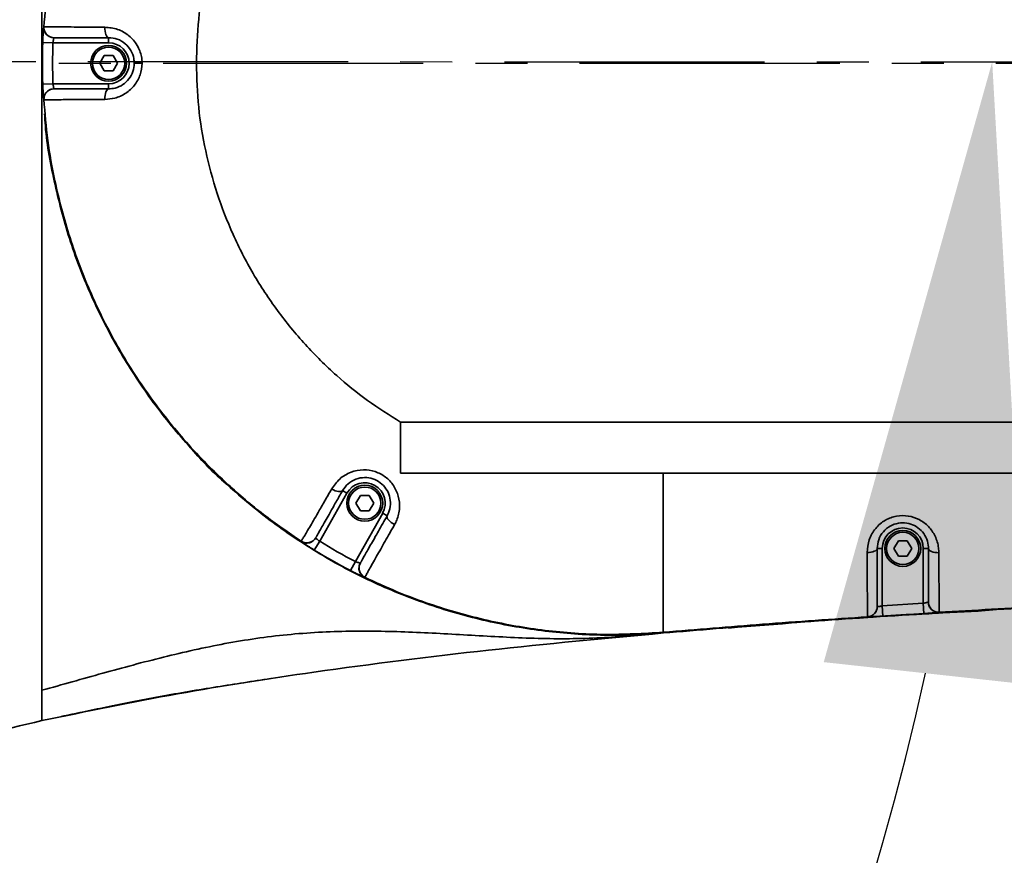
# Model space of a CAD drawing. Header units: millimetres. Extents: x -10540 to 6039, y -7467 to 6433.
# Tile 193 of 236: x -3635 to -3443, y 1971 to 2134. Entities that reach past the tile are written whole.
import ezdxf

# ---------------------------------------------------------------- set-up
doc = ezdxf.new("R2010")
doc.units = ezdxf.units.MM
doc.header["$LTSCALE"] = 8
doc.header["$PDSIZE"] = -1
doc.linetypes.add('CENTER', pattern=[10.16, 6.35, -1.27, 1.27, -1.27])
doc.layers.get('Defpoints').update_dxf_attribs({"true_color": 0x5e5e5e})
doc.layers.add('细实线层', color=7, linetype='Continuous')
doc.dimstyles.new('ISO-25', dxfattribs={"dimscale": 20, "dimtxt": 5, "dimasz": 6, "dimexe": 6, "dimexo": 0.625, "dimtad": 1, "dimtoh": 1, "dimdec": 0, "dimtxsty": 'Standard', "dimcen": 2.5, "dimclrd": 1, "dimclre": 1, "dimclrt": 4, "dimadec": 1, "dimazin": 2, "dimtfac": 1, "dimtdec": 0, "dimtmove": 0, "dimatfit": 0, "dimfxl": 1, "dimarcsym": 0})

# ---------------------------------------------------------------- blocks, each defined once
blk = doc.blocks.new('*D88')
at = {"color": 1, "lineweight": -2, "transparency": 16777216}
for p, q in [((-4178.33, 3196.66), (-1466.17, 3196.66)), ((-1586.17, 255.17), (-1586.17, 3076.66)), ((-4078.33, 135.17), (-1466.17, 135.17))]:
    blk.add_line(p, q, dxfattribs=at)
at = {"color": 1, "transparency": 16777216}
for points in [[(-1606.17, 3076.66), (-1566.17, 3076.66), (-1586.17, 3196.66)], [(-1606.17, 255.17), (-1566.17, 255.17), (-1586.17, 135.17)]]:
    blk.add_solid(points, dxfattribs=at)
at = {"layer": 'Defpoints', "color": 0, "transparency": 16777216}
for p in [(-4190.83, 3196.66), (-1586.17, 3196.66), (-4090.83, 135.17)]:
    blk.add_point(p, dxfattribs=at)
at = {"color": 4, "transparency": 16777216, "insert": (-1669.45, 1665.91), "char_height": 100, "attachment_point": 5, "rotation": 90}
blk.add_mtext('{\\H1.4x;3061}', dxfattribs=at)
blk = doc.blocks.new('*D93')
at = {"color": 1, "lineweight": -2, "transparency": 16777216}
for p, q in [((-4190.83, 2083.26), (-4190.83, 2485.89)), ((-2909.83, 2251.61), (-2909.83, 2485.89)), ((-4070.83, 2365.89), (-3029.83, 2365.89))]:
    blk.add_line(p, q, dxfattribs=at)
at = {"color": 1, "transparency": 16777216}
for points in [[(-4070.83, 2385.89), (-4070.83, 2345.89), (-4190.83, 2365.89)], [(-3029.83, 2385.89), (-3029.83, 2345.89), (-2909.83, 2365.89)]]:
    blk.add_solid(points, dxfattribs=at)
at = {"layer": 'Defpoints', "color": 0, "transparency": 16777216}
for p in [(-2909.83, 2365.89), (-2909.83, 2239.11), (-4190.83, 2070.76)]:
    blk.add_point(p, dxfattribs=at)
at = {"color": 4, "transparency": 16777216, "insert": (-3550.33, 2448.39), "char_height": 100, "attachment_point": 5}
blk.add_mtext('{\\H1.4x;1281}', dxfattribs=at)
blk = doc.blocks.new('*U95')
at = {"color": 0, "linetype": 'CENTER', "transparency": 16777216}
blk.add_line((-1530.62, 0), (66.26, 0), dxfattribs=at)
blk = doc.blocks.new('*D100')
at = {"layer": 'Defpoints', "color": 0, "transparency": 16777216}
for p in [(-4190.83, 2125.8), (-2909.83, 2125.17), (-3967.42, 1929.6), (-3669.79, 1679.14), (-3745.6, 667.95)]:
    blk.add_point(p, dxfattribs=at)
at = {"layer": '细实线层', "color": 1, "lineweight": -2, "transparency": 16777216}
blk.add_arc((-4001.9, 2125.71), 556.52, 292.3505, 347.5936, dxfattribs=at)
at = {"layer": '细实线层', "color": 1, "transparency": 16777216}
for points in [[(-3478.26, 2008.31), (-3438.49, 2003.97), (-3445.38, 2125.43)], [(-3784.71, 1591.78), (-3795.84, 1630.2), (-3905.53, 1577.59)]]:
    blk.add_solid(points, dxfattribs=at)
at = {"layer": '细实线层', "color": 4, "transparency": 16777216, "insert": (-3624.05, 1808.33), "char_height": 100, "attachment_point": 5, "rotation": 49.972}
blk.add_mtext('80°', dxfattribs=at)

msp = doc.modelspace()

# ---------------------------------------------------------------- linework, layer by layer
at = {"linetype": 'Continuous', "lineweight": 35}
for p, q in [((-3628.69, 2129.17), (-3630.68, 2129.25)), ((-3617.83, 2129.17), (-3628.69, 2129.17)), ((-3628.46, 2130.17), (-3628.47, 2130.16)), ((-3617.83, 2129.17), (-3617.83, 2130.17)), ((-3619.56, 2125.17), (-3618.69, 2126.67)), ((-3618.69, 2126.67), (-3616.96, 2126.67)), ((-3616.96, 2126.67), (-3616.09, 2125.17)), ((-3630.83, 2125.17), (-3630.83, 2124.35)), ((-3618.69, 2123.67), (-3619.56, 2125.17)), ((-3616.96, 2123.67), (-3618.69, 2123.67)), ((-3616.09, 2125.17), (-3616.96, 2123.67)), ((-3611.3, 2125.17), (-3612.83, 2125.17)), ((-3628.69, 2121.17), (-3630.68, 2121.1)), ((-3628.69, 2121.17), (-3617.83, 2121.17)), ((-3617.83, 2121.17), (-3617.83, 2120.17)), ((-3509.59, 2045.17), (-3509.59, 2044.28)), ((-3571.31, 2041.3), (-3576.63, 2031.89)), ((-3572.18, 2041.79), (-3571.31, 2041.3)), ((-3569.56, 2039.33), (-3568.69, 2040.83)), ((-3568.69, 2040.83), (-3566.96, 2040.83)), ((-3566.96, 2040.83), (-3566.09, 2039.33)), ((-3568.69, 2037.83), (-3569.56, 2039.33)), ((-3566.09, 2039.33), (-3566.96, 2037.83)), ((-3569.67, 2027.95), (-3564.34, 2037.36)), ((-3566.96, 2037.83), (-3568.69, 2037.83)), ((-3563.47, 2036.87), (-3564.34, 2037.36)), ((-3576.63, 2031.89), (-3577.68, 2030.19)), ((-3577.39, 2032.58), (-3577.39, 2032.56)), ((-3464.56, 2030.5), (-3463.69, 2032)), ((-3463.69, 2032), (-3461.96, 2032)), ((-3461.96, 2032), (-3461.09, 2030.5)), ((-3466.83, 2030.5), (-3467.83, 2030.5)), ((-3466.83, 2030.5), (-3466.83, 2019.29)), ((-3463.69, 2029), (-3464.56, 2030.5)), ((-3461.09, 2030.5), (-3461.96, 2029)), ((-3458.83, 2030.5), (-3457.83, 2030.5)), ((-3458.83, 2019.79), (-3458.83, 2030.5)), ((-3569.67, 2027.95), (-3570.59, 2026.17)), ((-3461.96, 2029), (-3463.69, 2029)), ((-3466.83, 2019.29), (-3458.83, 2019.79)), ((-3458.83, 2019.79), (-3458.7, 2017.79)), ((-3457.84, 2020.03), (-3457.83, 2020.05)), ((-3467.83, 2019.17), (-3467.81, 2019.16)), ((-3466.83, 2019.29), (-3466.7, 2017.29)), ((-3455.71, 2018.06), (-3455.76, 2018.04)), ((-3469.64, 2017.16), (-3469.69, 2017.17)), ((-3509.56, 2014), (-3509.57, 2014.13)), ((-3509.56, 2014), (-3509.56, 2014))]:
    msp.add_line(p, q, dxfattribs=at)
at = {"linetype": 'Continuous', "lineweight": 35, "flags": 128}
for points in [[(-3617.83, 2130.17), (-3617.97, 2130.21), (-3618.11, 2130.33), (-3618.23, 2130.52), (-3618.34, 2130.77), (-3618.44, 2131.08), (-3618.5, 2131.44), (-3618.54, 2131.82), (-3618.55, 2132.21)], [(-3618.55, 2118.13), (-3618.54, 2118.53), (-3618.5, 2118.91), (-3618.44, 2119.26), (-3618.34, 2119.57), (-3618.23, 2119.83), (-3618.11, 2120.02), (-3617.97, 2120.13), (-3617.83, 2120.17)], [(-3574.31, 2042.09), (-3573.96, 2041.91), (-3573.61, 2041.76), (-3573.28, 2041.66), (-3572.96, 2041.59), (-3572.69, 2041.58), (-3572.46, 2041.6), (-3572.29, 2041.68), (-3572.18, 2041.79)], [(-3562.02, 2035.15), (-3562.37, 2035.36), (-3562.69, 2035.59), (-3562.97, 2035.83), (-3563.21, 2036.07), (-3563.38, 2036.3), (-3563.48, 2036.52), (-3563.52, 2036.71), (-3563.47, 2036.87)], [(-3469.79, 2029.71), (-3469.41, 2029.72), (-3469.04, 2029.77), (-3468.7, 2029.84), (-3468.4, 2029.94), (-3468.16, 2030.06), (-3467.97, 2030.2), (-3467.86, 2030.34), (-3467.83, 2030.5)], [(-3455.79, 2029.66), (-3456.19, 2029.68), (-3456.57, 2029.72), (-3456.92, 2029.8), (-3457.23, 2029.9), (-3457.48, 2030.03), (-3457.67, 2030.17), (-3457.79, 2030.33), (-3457.83, 2030.5)]]:
    msp.add_lwpolyline(points, dxfattribs=at)
at = {"linetype": 'Continuous', "lineweight": 35}
for centre, radius in [((-3617.83, 2125.17), 3.5), ((-3617.83, 2125.17), 3.15), ((-3567.83, 2039.33), 3.5), ((-3567.83, 2039.33), 3.15), ((-3462.83, 2030.5), 3.5), ((-3462.83, 2030.5), 3.15)]:
    msp.add_circle(centre, radius, dxfattribs=at)
at = {"color": 4}
msp.add_arc((-4190.83, 735.17), 2461.48, 10, 150, dxfattribs=at)
at = {"linetype": 'Continuous', "lineweight": 35}
for centre, radius, start, end in [((-3628.46, 2132.17), 2, 176.3214, 269.988), ((-3519.23, 2125.17), 111.53, 177.9071, 182.0929), ((-3519.23, 2125.17), 109.53, 177.9071, 182.0929), ((-3617.83, 2125.17), 4, 270, 90), ((-3628.46, 2118.17), 2, 133.6956, 183.6701), ((-3628.46, 2118.17), 2, 90.0019, 133.6955), ((-3567.83, 2039.33), 4, 330.4847, 150.4847), ((-3462.83, 2030.5), 4, 0, 180), ((-3579.13, 2033.57), 2, 236.8027, 330.4694), ((-3519.23, 2125.17), 109.53, 238.3918, 242.5776), ((-3519.23, 2125.17), 111.53, 238.3918, 242.5776), ((-3566.95, 2026.67), 2, 150.4872, 194.9712), ((-3566.95, 2026.67), 2, 194.9709, 244.1539), ((-3455.83, 2020.05), 2, 180.0021, 223.8235), ((-3469.83, 2019.17), 2, 273.7777, 317.9366), ((-3469.82, 2019.17), 2, 317.9368, 359.9982), ((-3455.83, 2020.05), 2, 223.8235, 273.4352)]:
    msp.add_arc(centre, radius, start, end, dxfattribs=at)
for points, knots in [([(-3630.83, 2125.98), (-3630.83, 2126.04), (-3630.83, 2126.16), (-3630.83, 2126.35), (-3630.83, 2126.54), (-3630.83, 2126.73), (-3630.83, 2126.92), (-3630.83, 2127.12), (-3630.83, 2127.31), (-3630.83, 2127.5), (-3630.83, 2127.69), (-3630.83, 2127.88), (-3630.83, 2128.08), (-3630.83, 2128.27), (-3630.83, 2128.46), (-3630.83, 2128.65), (-3630.83, 2128.84), (-3630.83, 2129.04), (-3630.83, 2129.23), (-3630.83, 2129.42), (-3630.83, 2129.61), (-3630.83, 2129.8), (-3630.83, 2129.99), (-3630.83, 2130.19), (-3630.83, 2130.38), (-3630.83, 2130.57), (-3630.83, 2130.76), (-3630.83, 2130.96), (-3630.83, 2131.15), (-3630.83, 2131.34), (-3630.83, 2131.53), (-3630.83, 2131.73), (-3630.83, 2131.92), (-3630.83, 2132.11), (-3630.83, 2132.3), (-3630.83, 2132.5), (-3630.83, 2132.69), (-3630.83, 2132.88), (-3630.83, 2133.07), (-3630.83, 2133.27), (-3630.83, 2133.46), (-3630.83, 2133.65), (-3630.83, 2133.84), (-3630.83, 2134.04), (-3630.83, 2134.23), (-3630.83, 2134.42), (-3630.83, 2134.62), (-3630.83, 2134.81), (-3630.83, 2135.01), (-3630.83, 2135.28), (-3630.83, 2135.61), (-3630.83, 2136.38), (-3630.83, 2137.86), (-3630.83, 2140.1), (-3630.83, 2142.78), (-3630.83, 2145.44), (-3630.83, 2148.08), (-3630.83, 2151.96), (-3630.83, 2157.14), (-3630.83, 2163.59), (-3630.83, 2170.1), (-3630.83, 2177.49), (-3630.83, 2185.52), (-3630.82, 2193.6), (-3630.83, 2200.87), (-3630.83, 2207.43), (-3630.83, 2213.52), (-3630.83, 2220.16), (-3630.83, 2227.08), (-3630.83, 2233.92), (-3630.83, 2239.79), (-3630.83, 2244.33), (-3630.83, 2246.57), (-3630.83, 2247.53)], [0, 0, 0, 0, 0.001106, 0.002342, 0.003579, 0.004816, 0.006053, 0.00729, 0.008527, 0.009764, 0.011002, 0.012239, 0.013477, 0.014714, 0.015952, 0.01719, 0.018428, 0.019666, 0.020904, 0.022142, 0.02338, 0.024617, 0.025855, 0.027092, 0.028329, 0.029566, 0.030803, 0.03204, 0.033276, 0.034512, 0.035749, 0.036986, 0.038223, 0.039461, 0.040697, 0.041934, 0.04317, 0.044406, 0.045643, 0.04688, 0.048118, 0.049355, 0.050591, 0.051827, 0.053062, 0.054297, 0.055532, 0.056767, 0.058003, 0.059237, 0.062002, 0.064173, 0.07376, 0.089659, 0.105531, 0.122373, 0.137596, 0.15306, 0.192469, 0.231799, 0.271881, 0.314704, 0.373959, 0.432279, 0.484982, 0.536187, 0.587286, 0.638277, 0.714755, 0.790895, 0.866659, 0.942968, 1, 1, 1, 1]), ([(-3581.28, 2217.77), (-3583.59, 2216.15), (-3588.2, 2212.91), (-3595.41, 2206.74), (-3602.8, 2199.24), (-3610.01, 2190.2), (-3616.25, 2180.46), (-3621.44, 2170.13), (-3625.55, 2159.32), (-3628.19, 2149.28), (-3629.8, 2140.23), (-3630.25, 2134.91), (-3630.47, 2132.25)], [0, 0, 0, 0, 0.082681, 0.165363, 0.278347, 0.391332, 0.504316, 0.617301, 0.730286, 0.84327, 0.921635, 1, 1, 1, 1]), ([(-3560.83, 2195.22), (-3563.01, 2193.84), (-3567.37, 2191.08), (-3573.61, 2186), (-3579.54, 2180.16), (-3585, 2173.5), (-3589.73, 2166.29), (-3593.67, 2158.63), (-3596.79, 2150.6), (-3599.02, 2142.28), (-3600.43, 2133.78), (-3600.61, 2128.04), (-3600.69, 2125.17)], [0, 0, 0, 0, 0.091879, 0.183757, 0.285788, 0.387818, 0.489848, 0.591879, 0.693909, 0.795939, 0.89797, 1, 1, 1, 1]), ([(-3630.68, 2129.25), (-3630.67, 2129.63), (-3630.64, 2130.35), (-3630.58, 2131.27), (-3630.51, 2131.96), (-3630.48, 2132.15), (-3630.47, 2132.25)], [0, 0, 0, 0, 0.270721, 0.515419, 0.758335, 1, 1, 1, 1]), ([(-3630.47, 2132.25), (-3630.47, 2132.25), (-3630.46, 2132.28), (-3630.46, 2132.29), (-3630.45, 2132.3)], [0, 0, 0, 0, 0.000107, 1, 1, 1, 1]), ([(-3630.45, 2132.3), (-3630.42, 2132.3), (-3630.35, 2132.3), (-3629.98, 2132.3), (-3629.22, 2132.3), (-3628.06, 2132.29), (-3626.57, 2132.27), (-3624.6, 2132.25), (-3621.88, 2132.23), (-3619.79, 2132.22), (-3618.55, 2132.21)], [0, 0, 0, 0, 0.127777, 0.25554, 0.381835, 0.476302, 0.570825, 0.69494, 0.81937, 1, 1, 1, 1]), ([(-3618.55, 2132.21), (-3617.71, 2132.13), (-3616.05, 2131.97), (-3613.8, 2130.68), (-3612.16, 2128.79), (-3611.42, 2126.83), (-3611.3, 2125.61), (-3611.3, 2125.17), (-3611.3, 2125.17)], [0, 0, 0, 0, 0.23274, 0.462607, 0.679795, 0.886155, 0.999995, 1, 1, 1, 1]), ([(-3628.47, 2130.16), (-3628.49, 2130.12), (-3628.52, 2130.06), (-3628.58, 2129.84), (-3628.64, 2129.53), (-3628.67, 2129.3), (-3628.69, 2129.17)], [0, 0, 0, 0, 0.244269, 0.487306, 0.731805, 1, 1, 1, 1]), ([(-3617.83, 2130.17), (-3618.99, 2130.17), (-3620.9, 2130.17), (-3623.39, 2130.17), (-3625.57, 2130.17), (-3627.11, 2130.17), (-3627.88, 2130.17), (-3628.35, 2130.17), (-3628.41, 2130.17), (-3628.46, 2130.17)], [0, 0, 0, 0, 0.189553, 0.311923, 0.436791, 0.612604, 0.706945, 0.801502, 1, 1, 1, 1]), ([(-3612.83, 2125.17), (-3612.84, 2125.48), (-3612.89, 2126.36), (-3613.43, 2127.75), (-3614.57, 2129.1), (-3616.12, 2130.01), (-3617.25, 2130.12), (-3617.83, 2130.17)], [0, 0, 0, 0, 0.113424, 0.318991, 0.535626, 0.765767, 1, 1, 1, 1]), ([(-3630.83, 2125.99), (-3630.83, 2125.9), (-3630.83, 2125.63), (-3630.83, 2125.36), (-3630.83, 2125.18)], [0, 0, 0, 0, 0.328207, 1, 1, 1, 1]), ([(-3630.83, 2124.36), (-3630.83, 2124.2), (-3630.83, 2123.9), (-3630.83, 2123.46), (-3630.83, 2123.1), (-3630.83, 2122.73), (-3630.83, 2122.39), (-3630.83, 2121.98), (-3630.83, 2121.56), (-3630.83, 2121.14), (-3630.83, 2120.72), (-3630.83, 2120.25), (-3630.83, 2119.74), (-3630.83, 2119.27), (-3630.83, 2118.89), (-3630.83, 2118.47), (-3630.83, 2118), (-3630.83, 2117.49), (-3630.83, 2116.97), (-3630.83, 2116.5), (-3630.83, 2116.02), (-3630.83, 2115.61), (-3630.83, 2115.22), (-3630.83, 2114.86), (-3630.83, 2114.44), (-3630.83, 2113.82), (-3630.83, 2112.69), (-3630.83, 2111.2), (-3630.83, 2109.47), (-3630.83, 2106.81), (-3630.83, 2103.19), (-3630.83, 2098.64), (-3630.83, 2094.17), (-3630.83, 2089.72), (-3630.83, 2085.29), (-3630.83, 2081.82), (-3630.83, 2079.27), (-3630.83, 2077.7), (-3630.83, 2076.16), (-3630.83, 2074.68), (-3630.83, 2073.2), (-3630.83, 2071.75), (-3630.83, 2070.51), (-3630.83, 2069.24), (-3630.83, 2067.86), (-3630.83, 2066.3), (-3630.83, 2064.86), (-3630.83, 2063.6), (-3630.83, 2062.35), (-3630.83, 2060.34), (-3630.83, 2057.82), (-3630.83, 2054.08), (-3630.83, 2049.86), (-3630.83, 2043.87), (-3630.83, 2037.06), (-3630.83, 2029.42), (-3630.83, 2022.24), (-3630.83, 2015.66), (-3630.83, 2010.01), (-3630.83, 2005.76), (-3630.83, 2003.66), (-3630.83, 2002.81)], [0, 0, 0, 0, 0.003229, 0.005768, 0.008307, 0.0103, 0.012841, 0.014836, 0.018401, 0.020941, 0.022935, 0.0265, 0.030061, 0.03286, 0.035397, 0.037393, 0.040953, 0.044514, 0.047313, 0.050873, 0.053667, 0.056462, 0.058657, 0.06119, 0.063181, 0.066734, 0.072827, 0.084178, 0.094311, 0.104439, 0.132447, 0.159362, 0.186739, 0.213741, 0.240988, 0.26891, 0.279016, 0.289479, 0.298885, 0.308773, 0.318216, 0.327605, 0.337355, 0.342874, 0.35282, 0.365104, 0.374548, 0.382131, 0.391154, 0.400536, 0.424101, 0.444873, 0.481724, 0.518722, 0.584848, 0.650804, 0.725708, 0.800229, 0.874401, 0.949231, 1, 1, 1, 1]), ([(-3611.3, 2125.17), (-3611.3, 2125.17), (-3611.3, 2124.41), (-3611.56, 2122.86), (-3612.7, 2120.8), (-3614.45, 2119.22), (-3616.5, 2118.29), (-3617.91, 2118.18), (-3618.55, 2118.13)], [0, 0, 0, 0, 0.000005, 0.200272, 0.401756, 0.607295, 0.821279, 1, 1, 1, 1]), ([(-3617.83, 2120.17), (-3617.39, 2120.21), (-3616.43, 2120.28), (-3615.01, 2120.93), (-3613.81, 2122.06), (-3612.98, 2123.52), (-3612.88, 2124.62), (-3612.83, 2125.17)], [0, 0, 0, 0, 0.179982, 0.394512, 0.59973, 0.800491, 1, 1, 1, 1]), ([(-3560.83, 2055.13), (-3563.01, 2056.51), (-3567.37, 2059.26), (-3573.61, 2064.34), (-3579.54, 2070.18), (-3585, 2076.85), (-3589.73, 2084.05), (-3593.67, 2091.71), (-3596.79, 2099.75), (-3599.02, 2108.06), (-3600.43, 2116.57), (-3600.61, 2122.3), (-3600.69, 2125.17)], [0, 0, 0, 0, 0.091879, 0.183757, 0.285789, 0.387818, 0.489848, 0.591879, 0.693909, 0.795939, 0.89797, 1, 1, 1, 1]), ([(-3630.47, 2118.1), (-3630.49, 2118.21), (-3630.52, 2118.42), (-3630.58, 2119.16), (-3630.64, 2120.07), (-3630.67, 2120.76), (-3630.68, 2121.1)], [0, 0, 0, 0, 0.26677, 0.510156, 0.75462, 1, 1, 1, 1]), ([(-3628.69, 2121.17), (-3628.67, 2121.06), (-3628.64, 2120.83), (-3628.58, 2120.54), (-3628.52, 2120.29), (-3628.49, 2120.23), (-3628.47, 2120.19)], [0, 0, 0, 0, 0.243001, 0.487066, 0.731598, 1, 1, 1, 1]), ([(-3628.47, 2120.19), (-3628.47, 2120.19), (-3628.47, 2120.18), (-3628.46, 2120.18), (-3628.46, 2120.17)], [0, 0, 0, 0, 0.0001917, 1, 1, 1, 1]), ([(-3628.46, 2120.17), (-3628.41, 2120.17), (-3628.34, 2120.17), (-3627.75, 2120.17), (-3627.04, 2120.17), (-3625.96, 2120.17), (-3624.14, 2120.17), (-3621.42, 2120.17), (-3619.03, 2120.17), (-3617.83, 2120.17)], [0, 0, 0, 0, 0.219896, 0.31758, 0.415024, 0.512563, 0.610274, 0.804588, 1, 1, 1, 1]), ([(-3580.19, 2031.85), (-3582.69, 2033.57), (-3587.69, 2037.01), (-3595.25, 2043.45), (-3602.8, 2051.1), (-3610.01, 2060.15), (-3616.25, 2069.88), (-3621.44, 2080.21), (-3625.55, 2091.02), (-3628.19, 2101.06), (-3629.8, 2110.12), (-3630.25, 2115.44), (-3630.47, 2118.1)], [0, 0, 0, 0, 0.087959, 0.175919, 0.287474, 0.39903, 0.510586, 0.622141, 0.733697, 0.845252, 0.922626, 1, 1, 1, 1]), ([(-3630.45, 2118.04), (-3630.46, 2118.05), (-3630.46, 2118.06), (-3630.47, 2118.1), (-3630.47, 2118.1)], [0, 0, 0, 0, 0.999893, 1, 1, 1, 1]), ([(-3618.55, 2118.13), (-3619.86, 2118.12), (-3622.46, 2118.11), (-3625.48, 2118.09), (-3627.54, 2118.07), (-3628.81, 2118.05), (-3629.66, 2118.04), (-3630.25, 2118.04), (-3630.4, 2118.04), (-3630.44, 2118.04), (-3630.45, 2118.04)], [0, 0, 0, 0, 0.190675, 0.380365, 0.484314, 0.58811, 0.689745, 0.791594, 0.957702, 1, 1, 1, 1]), ([(-3509.56, 2014), (-3513.4, 2013.78), (-3521.1, 2013.34), (-3532.66, 2014.2), (-3544.06, 2016.16), (-3555.2, 2019.32), (-3565.95, 2023.61), (-3576.21, 2028.98), (-3585.85, 2035.39), (-3594.77, 2042.76), (-3602.89, 2051.02), (-3610.11, 2060.06), (-3616.36, 2069.81), (-3621.55, 2080.15), (-3625.69, 2090.97), (-3628.56, 2102.17), (-3630.08, 2110.33), (-3630.29, 2114.73), (-3630.31, 2115.29)], [0, 0, 0, 0, 0.066031, 0.132063, 0.198094, 0.264125, 0.330156, 0.396188, 0.462219, 0.52825, 0.594281, 0.660313, 0.726344, 0.792375, 0.858406, 0.924438, 0.990469, 1, 1, 1, 1]), ([(-3560.83, 2055.17), (-3554.25, 2055.17), (-3541.38, 2055.17), (-3522.46, 2055.17), (-3504.17, 2055.17), (-3486.29, 2055.17), (-3468.64, 2055.17), (-3445.53, 2055.17), (-3417.15, 2055.17), (-3383.71, 2055.17), (-3361.69, 2055.17), (-3350.83, 2055.17)], [0, 0, 0, 0, 0.094065, 0.183949, 0.270497, 0.355538, 0.439587, 0.522639, 0.68574, 0.844849, 1, 1, 1, 1]), ([(-3560.83, 2055.17), (-3560.83, 2055.16), (-3560.83, 2055.15), (-3560.83, 2055.13), (-3560.83, 2055.13)], [0, 0, 0, 0, 0.499696, 1, 1, 1, 1]), ([(-3560.83, 2055.13), (-3560.83, 2053.46), (-3560.83, 2050.12), (-3560.83, 2046.82), (-3560.83, 2045.17)], [0, 0, 0, 0, 0.500004, 1, 1, 1, 1]), ([(-3594.7, 2042.97), (-3594.76, 2043.02), (-3597.24, 2045.12), (-3599.75, 2047.67), (-3601.98, 2050.34), (-3602.17, 2050.57)], [0, 0, 0, 0, 0.020504, 0.916041, 1, 1, 1, 1]), ([(-3574.31, 2042.09), (-3573.82, 2042.78), (-3572.86, 2044.15), (-3570.63, 2045.47), (-3568.17, 2045.97), (-3565.78, 2045.62), (-3563.71, 2044.52), (-3562.12, 2042.83), (-3561.16, 2040.69), (-3560.93, 2038.32), (-3561.36, 2036.43), (-3561.87, 2035.44), (-3562.02, 2035.15)], [0, 0, 0, 0, 0.116809, 0.23224, 0.339791, 0.441003, 0.539411, 0.637863, 0.738657, 0.84377, 0.954966, 1, 1, 1, 1]), ([(-3560.83, 2045.17), (-3556.55, 2045.17), (-3547.82, 2045.17), (-3539.07, 2045.17), (-3534.61, 2045.17)], [0, 0, 0, 0, 0.490115, 1, 1, 1, 1]), ([(-3534.61, 2045.17), (-3530.44, 2045.17), (-3522.1, 2045.17), (-3513.76, 2045.17), (-3509.59, 2045.17)], [0, 0, 0, 0, 0.499944, 1, 1, 1, 1]), ([(-3509.59, 2045.17), (-3502, 2045.17), (-3464.06, 2045.18), (-3411.44, 2045.17), (-3366.4, 2045.17), (-3351.71, 2045.17)], [0, 0, 0, 0, 0.144175, 0.720876, 1, 1, 1, 1]), ([(-3563.47, 2036.87), (-3563.37, 2037.06), (-3563.03, 2037.73), (-3562.75, 2039.03), (-3562.92, 2040.69), (-3563.61, 2042.19), (-3564.75, 2043.38), (-3566.22, 2044.16), (-3567.91, 2044.43), (-3569.64, 2044.1), (-3571.2, 2043.19), (-3571.85, 2042.26), (-3572.18, 2041.79)], [0, 0, 0, 0, 0.045577, 0.157972, 0.263803, 0.364725, 0.462732, 0.560242, 0.660328, 0.766915, 0.882159, 1, 1, 1, 1]), ([(-3509.57, 2014.13), (-3509.57, 2014.15), (-3509.57, 2014.19), (-3509.58, 2014.56), (-3509.58, 2015.45), (-3509.59, 2016.86), (-3509.59, 2018.64), (-3509.59, 2021.32), (-3509.59, 2025.52), (-3509.59, 2031.28), (-3509.59, 2037.73), (-3509.59, 2042.09), (-3509.59, 2044.28)], [0, 0, 0, 0, 0.0625293, 0.1250026, 0.1874265, 0.2498564, 0.3123249, 0.3748299, 0.4997896, 0.6664798, 0.8332308, 1, 1, 1, 1]), ([(-3580.23, 2031.9), (-3580.2, 2031.94), (-3580.14, 2032.04), (-3579.83, 2032.57), (-3579.32, 2033.44), (-3578.67, 2034.55), (-3577.87, 2035.92), (-3576.87, 2037.63), (-3575.69, 2039.69), (-3574.77, 2041.29), (-3574.31, 2042.09)], [0, 0, 0, 0, 0.137955, 0.275524, 0.386892, 0.498247, 0.605873, 0.713623, 0.856719, 1, 1, 1, 1]), ([(-3572.18, 2041.79), (-3572.6, 2041.05), (-3573.44, 2039.56), (-3574.79, 2037.17), (-3575.89, 2035.23), (-3576.62, 2033.95), (-3577.06, 2033.18), (-3577.32, 2032.71), (-3577.37, 2032.63), (-3577.39, 2032.58)], [0, 0, 0, 0, 0.148857, 0.297507, 0.509021, 0.615565, 0.722125, 0.860846, 1, 1, 1, 1]), ([(-3469.79, 2029.71), (-3469.72, 2030.54), (-3469.56, 2032.21), (-3468.27, 2034.46), (-3466.36, 2036.09), (-3464.08, 2036.93), (-3461.74, 2036.95), (-3459.55, 2036.22), (-3457.71, 2034.82), (-3456.39, 2032.88), (-3455.85, 2031.06), (-3455.81, 2029.97), (-3455.79, 2029.66)], [0, 0, 0, 0, 0.1174292, 0.2334937, 0.3422419, 0.4445015, 0.5431619, 0.6410042, 0.7406442, 0.8446116, 0.9553431, 1, 1, 1, 1]), ([(-3568.69, 2027.66), (-3568.66, 2027.7), (-3568.62, 2027.78), (-3568.36, 2028.24), (-3567.97, 2028.92), (-3567.41, 2029.92), (-3566.51, 2031.5), (-3565.2, 2033.83), (-3564.05, 2035.85), (-3563.47, 2036.87)], [0, 0, 0, 0, 0.150413, 0.260353, 0.370095, 0.479568, 0.589182, 0.794114, 1, 1, 1, 1]), ([(-3562.02, 2035.15), (-3562.64, 2034.05), (-3563.89, 2031.84), (-3565.33, 2029.28), (-3566.34, 2027.5), (-3566.99, 2026.34), (-3567.44, 2025.54), (-3567.74, 2025.01), (-3567.79, 2024.92), (-3567.82, 2024.87)], [0, 0, 0, 0, 0.199723, 0.398595, 0.512425, 0.62613, 0.739863, 0.853771, 1, 1, 1, 1]), ([(-3457.83, 2030.5), (-3457.83, 2030.71), (-3457.86, 2031.45), (-3458.24, 2032.7), (-3459.18, 2034.04), (-3460.49, 2035.02), (-3462.06, 2035.53), (-3463.74, 2035.51), (-3465.36, 2034.92), (-3466.73, 2033.78), (-3467.66, 2032.21), (-3467.77, 2031.07), (-3467.83, 2030.5)], [0, 0, 0, 0, 0.045451, 0.157496, 0.261712, 0.360763, 0.457498, 0.554897, 0.656122, 0.764452, 0.881053, 1, 1, 1, 1]), ([(-3580.19, 2031.85), (-3580.19, 2031.85), (-3580.22, 2031.88), (-3580.22, 2031.89), (-3580.23, 2031.9)], [0, 0, 0, 0, 0.000106, 1, 1, 1, 1]), ([(-3577.68, 2030.19), (-3578.01, 2030.39), (-3578.62, 2030.77), (-3579.39, 2031.28), (-3579.96, 2031.67), (-3580.11, 2031.79), (-3580.19, 2031.85)], [0, 0, 0, 0, 0.270721, 0.515419, 0.758335, 1, 1, 1, 1]), ([(-3577.39, 2032.56), (-3577.37, 2032.53), (-3577.32, 2032.47), (-3577.16, 2032.31), (-3576.93, 2032.11), (-3576.74, 2031.97), (-3576.63, 2031.89)], [0, 0, 0, 0, 0.243125, 0.48729, 0.731797, 1, 1, 1, 1]), ([(-3469.69, 2017.17), (-3469.69, 2017.23), (-3469.69, 2017.34), (-3469.71, 2018.12), (-3469.73, 2019.48), (-3469.75, 2021.23), (-3469.76, 2023.59), (-3469.78, 2026.53), (-3469.79, 2028.63), (-3469.79, 2029.71)], [0, 0, 0, 0, 0.155327, 0.309311, 0.416683, 0.524249, 0.679771, 0.835728, 1, 1, 1, 1]), ([(-3467.83, 2030.5), (-3467.83, 2029.47), (-3467.83, 2027.52), (-3467.83, 2024.8), (-3467.83, 2022.68), (-3467.83, 2021.14), (-3467.83, 2019.98), (-3467.83, 2019.28), (-3467.83, 2019.21), (-3467.83, 2019.17)], [0, 0, 0, 0, 0.174693, 0.332144, 0.492426, 0.592162, 0.695053, 0.843603, 1, 1, 1, 1]), ([(-3457.83, 2020.05), (-3457.83, 2020.09), (-3457.83, 2020.16), (-3457.83, 2020.74), (-3457.83, 2021.57), (-3457.83, 2022.73), (-3457.83, 2024.52), (-3457.83, 2027.12), (-3457.83, 2029.36), (-3457.83, 2030.5)], [0, 0, 0, 0, 0.178938, 0.281589, 0.387804, 0.489793, 0.594488, 0.794887, 1, 1, 1, 1]), ([(-3455.79, 2029.66), (-3455.79, 2028.45), (-3455.78, 2026.03), (-3455.76, 2023.21), (-3455.74, 2021.2), (-3455.73, 2019.85), (-3455.72, 2018.88), (-3455.71, 2018.18), (-3455.71, 2018.1), (-3455.71, 2018.06)], [0, 0, 0, 0, 0.195155, 0.389717, 0.497029, 0.60416, 0.715277, 0.826538, 1, 1, 1, 1]), ([(-3569.67, 2027.95), (-3569.57, 2027.91), (-3569.36, 2027.82), (-3569.07, 2027.72), (-3568.83, 2027.66), (-3568.75, 2027.65), (-3568.71, 2027.65)], [0, 0, 0, 0, 0.243001, 0.487066, 0.731598, 1, 1, 1, 1]), ([(-3568.71, 2027.65), (-3568.71, 2027.65), (-3568.7, 2027.65), (-3568.69, 2027.65), (-3568.69, 2027.66)], [0, 0, 0, 0, 0.000137, 1, 1, 1, 1]), ([(-3567.88, 2024.88), (-3567.98, 2024.92), (-3568.18, 2025), (-3568.86, 2025.31), (-3569.68, 2025.7), (-3570.29, 2026.02), (-3570.59, 2026.17)], [0, 0, 0, 0, 0.26677, 0.510156, 0.75462, 1, 1, 1, 1]), ([(-3509.57, 2014.13), (-3513.41, 2013.91), (-3521.1, 2013.47), (-3532.64, 2014.33), (-3544.03, 2016.29), (-3553.67, 2019.03), (-3561.6, 2021.98), (-3565.78, 2023.91), (-3567.88, 2024.88)], [0, 0, 0, 0, 0.1924052, 0.3848104, 0.5772155, 0.7696207, 0.8848104, 1, 1, 1, 1]), ([(-3567.82, 2024.87), (-3567.83, 2024.87), (-3567.84, 2024.87), (-3567.87, 2024.88), (-3567.87, 2024.88)], [0, 0, 0, 0, 0.999894, 1, 1, 1, 1]), ([(-2911.75, 2014.68), (-2914.64, 2014.78), (-2920.42, 2014.98), (-2929.3, 2015.46), (-2938.13, 2015.93), (-2946.98, 2016.4), (-2955.63, 2016.85), (-2965.97, 2017.36), (-2977.96, 2017.94), (-2991.56, 2018.55), (-3012.89, 2019.45), (-3042.04, 2020.54), (-3077.66, 2021.62), (-3111.98, 2022.45), (-3144.91, 2023.06), (-3177.81, 2023.48), (-3209.07, 2023.7), (-3238.68, 2023.74), (-3266.7, 2023.63), (-3294.83, 2023.36), (-3322.81, 2022.92), (-3350.7, 2022.3), (-3376.39, 2021.55), (-3400.28, 2020.68), (-3422.33, 2019.72), (-3444.68, 2018.58), (-3466.9, 2017.24), (-3488.57, 2015.75), (-3502.67, 2014.57), (-3509.56, 2014)], [0, 0, 0, 0, 0.014483, 0.029002, 0.044571, 0.058866, 0.073438, 0.087989, 0.110818, 0.133617, 0.156262, 0.217864, 0.279909, 0.334981, 0.390032, 0.445044, 0.5, 0.546787, 0.593548, 0.640509, 0.68787, 0.73389, 0.780388, 0.816785, 0.853763, 0.891038, 0.929048, 0.965367, 1, 1, 1, 1]), ([(-3319.74, 2023.08), (-3327.92, 2022.92), (-3344.07, 2022.59), (-3367.95, 2021.94), (-3391.1, 2021.16), (-3413.44, 2020.25), (-3434.9, 2019.24), (-3448.91, 2018.43), (-3455.76, 2018.04)], [0, 0, 0, 0, 0.180329, 0.356024, 0.526395, 0.690835, 0.848843, 1, 1, 1, 1]), ([(-3458.83, 2019.79), (-3458.71, 2019.81), (-3458.49, 2019.85), (-3458.19, 2019.92), (-3457.95, 2019.99), (-3457.88, 2020.02), (-3457.84, 2020.03)], [0, 0, 0, 0, 0.244746, 0.489631, 0.733832, 1, 1, 1, 1]), ([(-3446.74, 2018.36), (-3454.08, 2017.97), (-3470.8, 2017.09), (-3487.49, 2015.73), (-3496.84, 2014.96)], [0, 0, 0, 0, 0.439168, 1, 1, 1, 1]), ([(-3467.81, 2019.16), (-3467.78, 2019.16), (-3467.71, 2019.15), (-3467.49, 2019.17), (-3467.2, 2019.22), (-3466.96, 2019.26), (-3466.84, 2019.28), (-3466.83, 2019.29)], [0, 0, 0, 0, 0.241266, 0.482989, 0.72612, 0.971249, 1, 1, 1, 1]), ([(-3458.7, 2017.79), (-3460.03, 2017.71), (-3462.7, 2017.55), (-3465.36, 2017.38), (-3466.7, 2017.29)], [0, 0, 0, 0, 0.499445, 1, 1, 1, 1]), ([(-3455.76, 2018.04), (-3455.87, 2018.02), (-3456.07, 2017.99), (-3456.8, 2017.93), (-3457.69, 2017.86), (-3458.37, 2017.82), (-3458.7, 2017.79)], [0, 0, 0, 0, 0.267693, 0.511877, 0.755959, 1, 1, 1, 1]), ([(-3469.64, 2017.16), (-3476.5, 2016.69), (-3489.82, 2015.78), (-3503.12, 2014.67), (-3509.57, 2014.13)], [0, 0, 0, 0, 0.515304, 1, 1, 1, 1]), ([(-3466.7, 2017.29), (-3466.74, 2017.29), (-3467.11, 2017.26), (-3467.82, 2017.22), (-3468.69, 2017.18), (-3469.36, 2017.16), (-3469.55, 2017.16), (-3469.64, 2017.16)], [0, 0, 0, 0, 0.0284462, 0.2716734, 0.5144683, 0.7572012, 1, 1, 1, 1]), ([(-3510.6, 2013.92), (-3514.32, 2013.58), (-3522.11, 2012.88), (-3534.03, 2012.82), (-3546.26, 2013.51), (-3558.5, 2014.22), (-3570.75, 2014.5), (-3583, 2013.85), (-3595.14, 2012.07), (-3607.13, 2009.37), (-3618.99, 2006.16), (-3626.88, 2003.93), (-3630.83, 2002.81)], [0, 0, 0, 0, 0.09223, 0.19308, 0.293953, 0.394828, 0.495691, 0.59654, 0.697389, 0.798251, 0.899124, 1, 1, 1, 1]), ([(-3509.56, 2014), (-3520.95, 2012.94), (-3543.73, 2010.83), (-3575.34, 2006.84), (-3604.42, 2002.34), (-3622.02, 1998.71), (-3630.83, 1996.89)], [0, 0, 0, 0, 0.280006, 0.560007, 0.780006, 1, 1, 1, 1]), ([(-3510.05, 2013.97), (-3512.88, 2013.74), (-3516.24, 2013.47), (-3519.59, 2013.61), (-3520.11, 2013.63)], [0, 0, 0, 0, 0.844652, 1, 1, 1, 1]), ([(-3627.08, 1997.7), (-3625.72, 1997.99), (-3622.98, 1998.57), (-3618.29, 1999.55), (-3613.18, 2000.58), (-3607.75, 2001.61), (-3602.19, 2002.59), (-3596.68, 2003.5), (-3591.27, 2004.33), (-3587.97, 2004.84), (-3586.27, 2005.09)], [0, 0, 0, 0, 0.113569, 0.229492, 0.350051, 0.477502, 0.605855, 0.733391, 0.863476, 1, 1, 1, 1]), ([(-3630.83, 1996.89), (-3630.83, 1996.93), (-3630.83, 1997), (-3630.83, 1998.3), (-3630.83, 2000.07), (-3630.83, 2001.9), (-3630.83, 2002.81)], [0, 0, 0, 0, 0.249979, 0.499995, 0.749997, 1, 1, 1, 1]), ([(-3738.82, 1978.7), (-3733.69, 1978.76), (-3723.43, 1978.88), (-3708.06, 1979.83), (-3692.8, 1981.91), (-3674.89, 1985.82), (-3654.39, 1991.43), (-3638.68, 1995.07), (-3630.83, 1996.89)], [0, 0, 0, 0, 0.1400076, 0.280001, 0.4199792, 0.5599714, 0.77999, 1, 1, 1, 1])]:
    msp.add_open_spline(points, degree=3, knots=knots, dxfattribs=at)
for points in [[(-3628.47, 2130.16), (-3628.61, 2130.16), (-3628.88, 2130.18), (-3629.27, 2130.31), (-3629.63, 2130.51), (-3629.94, 2130.77), (-3630.19, 2131.09), (-3630.36, 2131.46), (-3630.47, 2131.85), (-3630.47, 2132.11), (-3630.47, 2132.25)], [(-3630.47, 2118.1), (-3630.47, 2118.23), (-3630.47, 2118.5), (-3630.36, 2118.89), (-3630.19, 2119.25), (-3629.94, 2119.57), (-3629.63, 2119.84), (-3629.27, 2120.03), (-3628.88, 2120.16), (-3628.61, 2120.18), (-3628.47, 2120.19)], [(-3577.39, 2032.56), (-3577.46, 2032.44), (-3577.61, 2032.22), (-3577.91, 2031.94), (-3578.26, 2031.73), (-3578.64, 2031.59), (-3579.05, 2031.53), (-3579.45, 2031.55), (-3579.84, 2031.66), (-3580.07, 2031.79), (-3580.19, 2031.85)], [(-3567.88, 2024.88), (-3567.99, 2024.95), (-3568.22, 2025.08), (-3568.51, 2025.36), (-3568.74, 2025.7), (-3568.9, 2026.07), (-3568.98, 2026.47), (-3568.97, 2026.88), (-3568.89, 2027.28), (-3568.77, 2027.53), (-3568.71, 2027.65)], [(-3455.76, 2018.04), (-3455.89, 2018.04), (-3456.16, 2018.04), (-3456.55, 2018.14), (-3456.91, 2018.32), (-3457.23, 2018.57), (-3457.49, 2018.88), (-3457.69, 2019.24), (-3457.82, 2019.63), (-3457.83, 2019.9), (-3457.84, 2020.03)], [(-3467.81, 2019.16), (-3467.84, 2018.91), (-3467.89, 2018.41), (-3468.31, 2017.76), (-3468.91, 2017.3), (-3469.4, 2017.21), (-3469.64, 2017.16)]]:
    msp.add_open_spline(points, degree=3, dxfattribs=at)
at = {"layer": '细实线层', "color": 2, "linetype": 'CENTER'}
msp.add_line((-4190.83, 2125.8), (-2909.83, 2125.17), dxfattribs=at)

# ---------------------------------------------------------------- block references
at = {"color": 4, "linetype": 'CENTER'}
msp.add_blockref('*U95', (-2726.83, 2125.17), dxfattribs=at)

# ---------------------------------------------------------------- dimensions: what is measured, and where the dimension line sits
dim = msp.add_linear_dim(base=(-1586.17, 3196.66), p1=(-4090.83, 135.17), p2=(-4190.83, 3196.66), angle=90, text='{\\H1.4x;<>}', dimstyle='ISO-25')
dim.commit()
dim.dimension.update_dxf_attribs({"geometry": '*D88', "text_midpoint": (-1669.45, 1665.91)})
dim = msp.add_linear_dim(base=(-2909.83, 2365.89), p1=(-4190.83, 2070.76), p2=(-2909.83, 2239.11), text='{\\H1.4x;<>}', dimstyle='ISO-25')
dim.commit()
dim.dimension.update_dxf_attribs({"geometry": '*D93', "text_midpoint": (-3550.33, 2448.39)})
at = {"layer": '细实线层', "color": 2}
dim = msp.add_angular_dim_2l(base=(-3669.79, 1679.14), line1=((-4190.83, 2125.8), (-2909.83, 2125.17)), line2=((-3967.42, 1929.6), (-3745.6, 667.95)), dimstyle='ISO-25', dxfattribs=at)
dim.commit()
dim.dimension.update_dxf_attribs({"geometry": '*D100', "text_midpoint": (-3624.05, 1808.33)})

doc.saveas('drawing.dxf')
